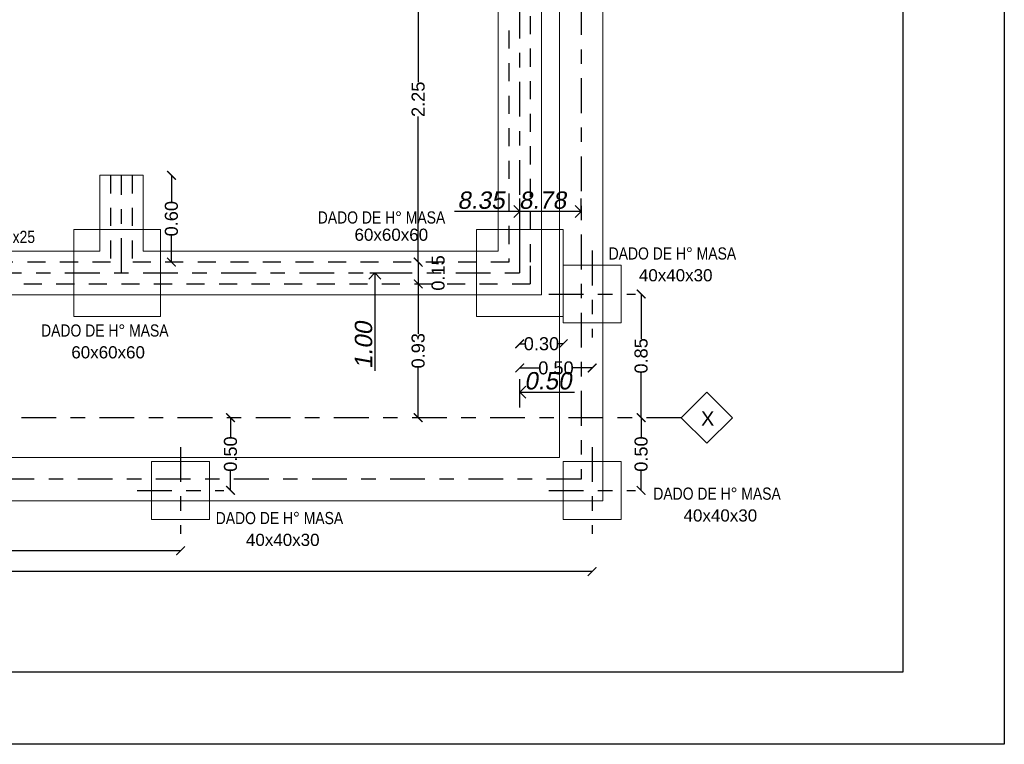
# Model space of a CAD drawing. Header units: millimetres. Extents: x 201 to 840, y 135 to 685.
# Tile 90 of 219: x 359.55 to 366.35, y 186.37 to 191.38. Entities that reach past the tile are written whole.
import ezdxf

# ---------------------------------------------------------------- set-up
doc = ezdxf.new("R2010")
doc.units = ezdxf.units.MM
doc.linetypes.add('ACAD_ISO10W100', pattern=[18, 12, -3, 0, -3])
doc.linetypes.add('HIDDEN2', pattern=[0.1875, 0.125, -0.0625])
doc.layers.add('001', color=1, linetype='Continuous', lineweight=5)
for name, color, linetype in [('01', 1, 'Continuous'), ('02', 2, 'Continuous'), ('04', 4, 'Continuous'), ('ACOTACION', 3, 'Continuous'), ('cota', 2, 'Continuous'), ('eje', 2, 'ACAD_ISO10W100'), ('ES-COTAS REPLANTEO', 1, 'Continuous'), ('ES-EJES', 2, 'ACAD_ISO10W100'), ('LAMINA', 6, 'Continuous'), ('TEXTOS VARIOS', 3, 'Continuous')]:
    doc.layers.add(name, color=color, linetype=linetype)
doc.styles.add('ARIAL', font='arial.ttf', dxfattribs={"height": 0.06})
doc.styles.add('Cotacon', font='arial.ttf', dxfattribs={"oblique": 10, "height": 0.12})
doc.styles.add('STYLE1', font='ARIALUNI.TTF', dxfattribs={"height": 0.09})
doc.styles.add('style4', font='swisscl.ttf', dxfattribs={"height": 0.6})
doc.dimstyles.new('D3', dxfattribs={"dimscale": 0, "dimtxt": 0.09, "dimasz": 0.06, "dimexe": 0, "dimexo": 0.15, "dimgap": 0, "dimtad": 0, "dimzin": 0, "dimdsep": 46, "dimtxsty": 'STYLE1', "dimblk": 'ARCHTICK', "dimcen": 1, "dimse1": 1, "dimse2": 1, "dimclrd": 1, "dimclre": 1, "dimclrt": 3, "dimadec": 0, "dimazin": 0, "dimtfac": 1, "dimtmove": 2, "dimatfit": 1, "dimldrblk": 'OPEN90', "dimfxl": 1, "dimtolj": 1, "dimtzin": 0, "dimarcsym": 0})
doc.dimstyles.new('REPLANTEO_100', dxfattribs={"dimscale": 0.06, "dimtxt": 0.12, "dimasz": 1.4, "dimexe": 1.5, "dimexo": 0, "dimgap": 0.275, "dimtad": 1, "dimjust": 2, "dimzin": 1, "dimdsep": 46, "dimtxsty": 'Cotacon', "dimblk1": 'NONE', "dimblk2": 'OPEN90', "dimsah": 1, "dimcen": -2, "dimse1": 1, "dimsd1": 1, "dimclrd": 1, "dimclre": 1, "dimclrt": 3, "dimadec": 0, "dimazin": 0, "dimtfac": 1, "dimtofl": 0, "dimtmove": 0, "dimatfit": 3, "dimldrblk": 'NONE', "dimfxl": 1, "dimtvp": 1.2, "dimtolj": 1, "dimtzin": 0, "dimarcsym": 0})

# ---------------------------------------------------------------- blocks, each defined once
blk = doc.blocks.new('_ARCHTICK')
at = {"color": 0, "linetype": 'ByBlock', "const_width": 0.15}
blk.add_lwpolyline([(-0.5, -0.5), (0.5, 0.5)], dxfattribs=at)
blk = doc.blocks.new('*D458')
at = {"layer": 'cota', "color": 1, "lineweight": -2}
for p, q in [((362.3013, 189.5509), (362.3013, 189.2052)), ((362.3013, 188.6259), (362.3013, 188.9715))]:
    blk.add_line(p, q, dxfattribs=at)
at = {"layer": 'DEFPOINTS', "color": 0}
for p in [(362.3013, 189.5509), (362.3013, 189.5509), (363.1019, 188.6259)]:
    blk.add_point(p, dxfattribs=at)
at = {"layer": 'cota', "color": 1, "lineweight": -2, "xscale": 0.06, "yscale": 0.06, "zscale": 0.06}
for p, rotation in [((362.3013, 189.5509), 90), ((362.3013, 188.6259), 270)]:
    blk.add_blockref('_ARCHTICK', p, dxfattribs=dict(at, rotation=rotation))
at = {"layer": 'cota', "color": 3, "insert": (362.3013, 189.0884), "char_height": 0.09, "attachment_point": 5, "rotation": 90, "style": 'STYLE1'}
blk.add_mtext('\\A1;0.93', dxfattribs=at)
blk = doc.blocks.new('_OPEN90')
at = {"color": 0, "linetype": 'ByBlock'}
for p, q in [((0, 0), (-1, 0)), ((-0.5, 0.5), (0, 0)), ((0, 0), (-0.5, -0.5))]:
    blk.add_line(p, q, dxfattribs=at)
blk = doc.blocks.new('*D464')
at = {"color": 1, "lineweight": -2}
for p, q in [((360.5958, 190.3009), (360.5958, 190.1176)), ((360.5958, 189.7009), (360.5958, 189.8842))]:
    blk.add_line(p, q, dxfattribs=at)
at = {"layer": 'DEFPOINTS', "color": 0}
for p in [(360.3004, 190.3009), (360.3004, 189.7009), (360.5958, 189.7009)]:
    blk.add_point(p, dxfattribs=at)
at = {"color": 1, "lineweight": -2, "xscale": 0.06, "yscale": 0.06, "zscale": 0.06}
for p, rotation in [((360.5958, 190.3009), 90), ((360.5958, 189.7009), 270)]:
    blk.add_blockref('_ARCHTICK', p, dxfattribs=dict(at, rotation=rotation))
at = {"color": 3, "insert": (360.5958, 190.0009), "char_height": 0.09, "attachment_point": 5, "rotation": 90, "style": 'STYLE1'}
blk.add_mtext('\\A1;0.60', dxfattribs=at)
blk = doc.blocks.new('*D466')
at = {"layer": 'DEFPOINTS', "color": 0}
for p in [(363.0031, 190.0505), (363.0031, 189.6259), (354.6504, 188.6259)]:
    blk.add_point(p, dxfattribs=at)
at = {"layer": 'ES-COTAS REPLANTEO', "color": 1, "lineweight": -2}
for p, q in [((363.0031, 189.6259), (363.0031, 190.1405)), ((362.9191, 190.0505), (362.5517, 190.0505))]:
    blk.add_line(p, q, dxfattribs=at)
at = {"layer": 'ES-COTAS REPLANTEO', "color": 1, "lineweight": -2, "xscale": 0.08399999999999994, "yscale": 0.08399999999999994, "zscale": 0.08399999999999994}
blk.add_blockref('_OPEN90', (363.0031, 190.0505), dxfattribs=at)
at = {"layer": 'ES-COTAS REPLANTEO', "color": 3, "insert": (362.7354, 190.1283), "char_height": 0.12, "attachment_point": 5, "style": 'Cotacon'}
blk.add_mtext('\\A1;8.35', dxfattribs=at)
blk = doc.blocks.new('_None')
blk = doc.blocks.new('*D467')
at = {"layer": 'DEFPOINTS', "color": 0}
for p in [(363.4281, 190.0505), (363.4281, 190.0505), (354.6504, 188.6259)]:
    blk.add_point(p, dxfattribs=at)
at = {"layer": 'ES-COTAS REPLANTEO', "color": 1, "lineweight": -2}
for p, q in [((363.4281, 190.0505), (363.4281, 190.1405)), ((363.3441, 190.0505), (362.9774, 190.0505))]:
    blk.add_line(p, q, dxfattribs=at)
at = {"layer": 'ES-COTAS REPLANTEO', "color": 1, "lineweight": -2, "xscale": 0.08399999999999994, "yscale": 0.08399999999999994, "zscale": 0.08399999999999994}
blk.add_blockref('_OPEN90', (363.4281, 190.0505), dxfattribs=at)
at = {"layer": 'ES-COTAS REPLANTEO', "color": 3, "insert": (363.1608, 190.1283), "char_height": 0.12, "attachment_point": 5, "style": 'Cotacon'}
blk.add_mtext('\\A1;8.78', dxfattribs=at)
blk = doc.blocks.new('*D470')
at = {"layer": 'DEFPOINTS', "color": 0}
for p in [(362.0371, 192.0259), (363.0031, 192.0259), (363.0392, 188.6259)]:
    blk.add_point(p, dxfattribs=at)
at = {"layer": 'ES-COTAS REPLANTEO', "color": 1, "lineweight": -2}
for p, q in [((363.0031, 192.0259), (361.9471, 192.0259)), ((362.0371, 191.9419), (362.0371, 191.576))]:
    blk.add_line(p, q, dxfattribs=at)
at = {"layer": 'ES-COTAS REPLANTEO', "color": 1, "lineweight": -2, "xscale": 0.08399999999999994, "yscale": 0.08399999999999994, "zscale": 0.08399999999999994, "rotation": 90}
blk.add_blockref('_OPEN90', (362.0371, 192.0259), dxfattribs=at)
at = {"layer": 'ES-COTAS REPLANTEO', "color": 3, "insert": (361.9593, 191.7589), "char_height": 0.12, "attachment_point": 5, "rotation": 90, "style": 'Cotacon'}
blk.add_mtext('\\A1;3.40', dxfattribs=at)
blk = doc.blocks.new('*D471')
at = {"layer": 'DEFPOINTS', "color": 0}
for p in [(361.972, 194.3259), (362.938, 194.3259), (362.9741, 188.6259)]:
    blk.add_point(p, dxfattribs=at)
at = {"layer": 'ES-COTAS REPLANTEO', "color": 1, "lineweight": -2}
for p, q in [((362.938, 194.3259), (361.882, 194.3259)), ((361.972, 194.2419), (361.972, 193.876))]:
    blk.add_line(p, q, dxfattribs=at)
at = {"layer": 'ES-COTAS REPLANTEO', "color": 1, "lineweight": -2, "xscale": 0.08399999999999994, "yscale": 0.08399999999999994, "zscale": 0.08399999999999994, "rotation": 90}
blk.add_blockref('_OPEN90', (361.972, 194.3259), dxfattribs=at)
at = {"layer": 'ES-COTAS REPLANTEO', "color": 3, "insert": (361.8942, 194.0589), "char_height": 0.12, "attachment_point": 5, "rotation": 90, "style": 'Cotacon'}
blk.add_mtext('\\A1;5.70', dxfattribs=at)
blk = doc.blocks.new('*D472')
at = {"layer": 'DEFPOINTS', "color": 0}
for p in [(361.972, 194.7509), (362.5315, 194.7509), (362.9741, 188.6259)]:
    blk.add_point(p, dxfattribs=at)
at = {"layer": 'ES-COTAS REPLANTEO', "color": 1, "lineweight": -2}
for p, q in [((362.5315, 194.7509), (361.882, 194.7509)), ((361.972, 194.6669), (361.972, 194.2999))]:
    blk.add_line(p, q, dxfattribs=at)
at = {"layer": 'ES-COTAS REPLANTEO', "color": 1, "lineweight": -2, "xscale": 0.08399999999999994, "yscale": 0.08399999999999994, "zscale": 0.08399999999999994, "rotation": 90}
blk.add_blockref('_OPEN90', (361.972, 194.7509), dxfattribs=at)
at = {"layer": 'ES-COTAS REPLANTEO', "color": 3, "insert": (361.8941, 194.4834), "char_height": 0.12, "attachment_point": 5, "rotation": 90, "style": 'Cotacon'}
blk.add_mtext('\\A1;6.13', dxfattribs=at)
blk = doc.blocks.new('*D473')
at = {"layer": 'DEFPOINTS', "color": 0}
for p in [(363.5034, 188.8409), (363.0031, 188.8026), (363.0031, 188.6973)]:
    blk.add_point(p, dxfattribs=at)
at = {"layer": 'ES-COTAS REPLANTEO', "color": 1, "lineweight": -2}
for p, q in [((363.0031, 188.6973), (363.0031, 188.8926)), ((363.0871, 188.8026), (363.381, 188.8026))]:
    blk.add_line(p, q, dxfattribs=at)
at = {"layer": 'ES-COTAS REPLANTEO', "color": 1, "lineweight": -2, "xscale": 0.08399999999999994, "yscale": 0.08399999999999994, "zscale": 0.08399999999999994, "rotation": 180}
blk.add_blockref('_OPEN90', (363.0031, 188.8026), dxfattribs=at)
at = {"layer": 'ES-COTAS REPLANTEO', "color": 3, "insert": (363.198, 188.8804), "char_height": 0.12, "attachment_point": 5, "style": 'Cotacon'}
blk.add_mtext('\\A1;0.50', dxfattribs=at)
blk = doc.blocks.new('*D476')
at = {"layer": 'DEFPOINTS', "color": 0}
for p in [(361.9666, 189.6259), (362.0019, 189.6259), (361.9666, 188.6259)]:
    blk.add_point(p, dxfattribs=at)
at = {"layer": 'ES-COTAS REPLANTEO', "color": 1, "lineweight": -2}
for p, q in [((361.9666, 189.6259), (362.0919, 189.6259)), ((362.0019, 189.5419), (362.0019, 188.9487))]:
    blk.add_line(p, q, dxfattribs=at)
at = {"layer": 'ES-COTAS REPLANTEO', "color": 1, "lineweight": -2, "xscale": 0.08399999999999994, "yscale": 0.08399999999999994, "zscale": 0.08399999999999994, "rotation": 90}
blk.add_blockref('_OPEN90', (362.0019, 189.6259), dxfattribs=at)
at = {"layer": 'ES-COTAS REPLANTEO', "color": 3, "insert": (361.9241, 189.1259), "char_height": 0.12, "attachment_point": 5, "rotation": 90, "style": 'Cotacon'}
blk.add_mtext('\\A1;1.00', dxfattribs=at)
blk = doc.blocks.new('*D489')
at = {"layer": '02', "color": 1, "lineweight": -2}
for p, q in [((362.3013, 191.9509), (362.3013, 190.9438)), ((362.3013, 189.7009), (362.3013, 190.708))]:
    blk.add_line(p, q, dxfattribs=at)
at = {"layer": 'DEFPOINTS', "color": 0}
for p in [(362.3013, 191.9509), (362.3013, 189.7009), (362.3529, 189.7009)]:
    blk.add_point(p, dxfattribs=at)
at = {"layer": '02', "color": 1, "lineweight": -2, "xscale": 0.06, "yscale": 0.06, "zscale": 0.06}
for p, rotation in [((362.3013, 191.9509), 90), ((362.3013, 189.7009), 270)]:
    blk.add_blockref('_ARCHTICK', p, dxfattribs=dict(at, rotation=rotation))
at = {"layer": '02', "color": 3, "insert": (362.3013, 190.8259), "char_height": 0.09, "attachment_point": 5, "rotation": 90, "style": 'STYLE1'}
blk.add_mtext('\\A1;2.25', dxfattribs=at)
blk = doc.blocks.new('*D490')
at = {"layer": '02', "color": 1, "lineweight": -2}
for p, q in [((363.0031, 188.9696), (363.1366, 188.9696)), ((363.5034, 188.9696), (363.37, 188.9696))]:
    blk.add_line(p, q, dxfattribs=at)
at = {"layer": 'DEFPOINTS', "color": 0}
for p in [(363.0031, 189.4356), (363.5034, 189.2901), (363.5034, 188.9696)]:
    blk.add_point(p, dxfattribs=at)
at = {"layer": '02', "color": 1, "lineweight": -2, "xscale": 0.06, "yscale": 0.06, "zscale": 0.06, "rotation": 180}
blk.add_blockref('_ARCHTICK', (363.0031, 188.9696), dxfattribs=at)
at = {"layer": '02', "color": 1, "lineweight": -2, "xscale": 0.06, "yscale": 0.06, "zscale": 0.06}
blk.add_blockref('_ARCHTICK', (363.5034, 188.9696), dxfattribs=at)
at = {"layer": '02', "color": 3, "insert": (363.2533, 188.9696), "char_height": 0.09, "attachment_point": 5, "style": 'STYLE1'}
blk.add_mtext('\\A1;0.50', dxfattribs=at)
blk = doc.blocks.new('*D506')
at = {"layer": '02', "color": 1, "lineweight": -2}
for p, q in [((363.0031, 189.1366), (363.0364, 189.1366)), ((363.3031, 189.1366), (363.2698, 189.1366))]:
    blk.add_line(p, q, dxfattribs=at)
at = {"layer": 'DEFPOINTS', "color": 0}
for p in [(363.0031, 189.3717), (363.3031, 189.3259), (363.3031, 189.1366)]:
    blk.add_point(p, dxfattribs=at)
at = {"layer": '02', "color": 1, "lineweight": -2, "xscale": 0.06, "yscale": 0.06, "zscale": 0.06, "rotation": 180}
blk.add_blockref('_ARCHTICK', (363.0031, 189.1366), dxfattribs=at)
at = {"layer": '02', "color": 1, "lineweight": -2, "xscale": 0.06, "yscale": 0.06, "zscale": 0.06}
blk.add_blockref('_ARCHTICK', (363.3031, 189.1366), dxfattribs=at)
at = {"layer": '02', "color": 3, "insert": (363.1531, 189.1366), "char_height": 0.09, "attachment_point": 5, "style": 'STYLE1'}
blk.add_mtext('\\A1;0.30', dxfattribs=at)
blk = doc.blocks.new('*D445')
at = {"layer": '01', "color": 1, "lineweight": -2}
for p, q in [((354.6504, 187.5627), (358.9597, 187.5627)), ((363.5034, 187.5627), (359.1941, 187.5627))]:
    blk.add_line(p, q, dxfattribs=at)
at = {"layer": 'DEFPOINTS', "color": 0}
for p in [(363.5034, 187.9765), (354.6504, 187.6024), (363.5034, 187.5627)]:
    blk.add_point(p, dxfattribs=at)
at = {"layer": '01', "color": 1, "lineweight": -2, "xscale": 0.06, "yscale": 0.06, "zscale": 0.06, "rotation": 180}
blk.add_blockref('_ARCHTICK', (354.6504, 187.5627), dxfattribs=at)
at = {"layer": '01', "color": 1, "lineweight": -2, "xscale": 0.06, "yscale": 0.06, "zscale": 0.06}
blk.add_blockref('_ARCHTICK', (363.5034, 187.5627), dxfattribs=at)
at = {"layer": '01', "color": 3, "insert": (359.0769, 187.5627), "char_height": 0.09, "attachment_point": 5, "style": 'STYLE1'}
blk.add_mtext('\\A1;8.85', dxfattribs=at)
blk = doc.blocks.new('*D446')
at = {"layer": '01', "color": 1, "lineweight": -2}
for p, q in [((354.6504, 187.7062), (357.5463, 187.7062)), ((360.6589, 187.7062), (357.7629, 187.7062))]:
    blk.add_line(p, q, dxfattribs=at)
at = {"layer": 'DEFPOINTS', "color": 0}
for p in [(354.6504, 188.0435), (360.6589, 188.0435), (360.6589, 187.7062)]:
    blk.add_point(p, dxfattribs=at)
at = {"layer": '01', "color": 1, "lineweight": -2, "xscale": 0.06, "yscale": 0.06, "zscale": 0.06, "rotation": 180}
blk.add_blockref('_ARCHTICK', (354.6504, 187.7062), dxfattribs=at)
at = {"layer": '01', "color": 1, "lineweight": -2, "xscale": 0.06, "yscale": 0.06, "zscale": 0.06}
blk.add_blockref('_ARCHTICK', (360.6589, 187.7062), dxfattribs=at)
at = {"layer": '01', "color": 3, "insert": (357.6546, 187.7062), "char_height": 0.09, "attachment_point": 5, "style": 'STYLE1'}
blk.add_mtext('\\A1;6.01', dxfattribs=at)
blk = doc.blocks.new('*D447')
at = {"layer": '01', "color": 1, "lineweight": -2}
for p, q in [((362.3013, 189.7009), (362.3013, 189.7609)), ((362.3013, 189.7009), (362.3013, 189.5509)), ((362.3013, 189.5509), (362.3013, 189.4909))]:
    blk.add_line(p, q, dxfattribs=at)
at = {"layer": 'DEFPOINTS', "color": 0}
for p in [(362.3013, 189.7009), (362.3013, 189.5509), (362.3013, 189.5509)]:
    blk.add_point(p, dxfattribs=at)
at = {"layer": '01', "color": 1, "lineweight": -2, "xscale": 0.06, "yscale": 0.06, "zscale": 0.06}
for p, rotation in [((362.3013, 189.7009), 270), ((362.3013, 189.5509), 90)]:
    blk.add_blockref('_ARCHTICK', p, dxfattribs=dict(at, rotation=rotation))
at = {"layer": '01', "color": 3, "insert": (362.4393, 189.6259), "char_height": 0.09, "attachment_point": 5, "rotation": 90, "style": 'STYLE1'}
blk.add_mtext('\\A1;0.15', dxfattribs=at)
blk = doc.blocks.new('*D450')
at = {"layer": '01', "color": 1, "lineweight": -2}
for p, q in [((361.0042, 188.6259), (361.0042, 188.4914)), ((361.0042, 188.1235), (361.0042, 188.258))]:
    blk.add_line(p, q, dxfattribs=at)
at = {"layer": 'DEFPOINTS', "color": 0}
for p in [(361.0042, 188.6259), (361.0042, 188.1235), (361.008, 188.1235)]:
    blk.add_point(p, dxfattribs=at)
at = {"layer": '01', "color": 1, "lineweight": -2, "xscale": 0.06, "yscale": 0.06, "zscale": 0.06}
for p, rotation in [((361.0042, 188.6259), 90), ((361.0042, 188.1235), 270)]:
    blk.add_blockref('_ARCHTICK', p, dxfattribs=dict(at, rotation=rotation))
at = {"layer": '01', "color": 3, "insert": (361.0042, 188.3747), "char_height": 0.09, "attachment_point": 5, "rotation": 90, "style": 'STYLE1'}
blk.add_mtext('\\A1;0.50', dxfattribs=at)
blk = doc.blocks.new('*D496')
at = {"layer": 'ACOTACION', "color": 1, "lineweight": -2}
for p, q in [((363.8419, 188.6259), (363.8419, 188.4914)), ((363.8419, 188.1235), (363.8419, 188.258))]:
    blk.add_line(p, q, dxfattribs=at)
at = {"layer": 'DEFPOINTS', "color": 0}
for p in [(363.7034, 188.6259), (363.8419, 188.6259), (363.7034, 188.1235)]:
    blk.add_point(p, dxfattribs=at)
at = {"layer": 'ACOTACION', "color": 1, "lineweight": -2, "xscale": 0.06, "yscale": 0.06, "zscale": 0.06}
for p, rotation in [((363.8419, 188.6259), 90), ((363.8419, 188.1235), 270)]:
    blk.add_blockref('_ARCHTICK', p, dxfattribs=dict(at, rotation=rotation))
at = {"layer": 'ACOTACION', "color": 3, "insert": (363.8419, 188.3747), "char_height": 0.09, "attachment_point": 5, "rotation": 90, "style": 'STYLE1'}
blk.add_mtext('\\A1;0.50', dxfattribs=at)
blk = doc.blocks.new('*D497')
at = {"layer": 'ACOTACION', "color": 1, "lineweight": -2}
for p, q in [((363.8419, 189.4804), (363.8419, 189.1701)), ((363.8419, 188.6259), (363.8419, 188.9361))]:
    blk.add_line(p, q, dxfattribs=at)
at = {"layer": 'DEFPOINTS', "color": 0}
for p in [(363.7034, 189.4804), (363.8419, 189.4804), (363.8034, 188.6259)]:
    blk.add_point(p, dxfattribs=at)
at = {"layer": 'ACOTACION', "color": 1, "lineweight": -2, "xscale": 0.06, "yscale": 0.06, "zscale": 0.06}
for p, rotation in [((363.8419, 189.4804), 90), ((363.8419, 188.6259), 270)]:
    blk.add_blockref('_ARCHTICK', p, dxfattribs=dict(at, rotation=rotation))
at = {"layer": 'ACOTACION', "color": 3, "insert": (363.8419, 189.0531), "char_height": 0.09, "attachment_point": 5, "rotation": 90, "style": 'STYLE1'}
blk.add_mtext('\\A1;0.85', dxfattribs=at)

msp = doc.modelspace()

# ---------------------------------------------------------------- linework, layer by layer
msp.add_lwpolyline([(351.1042, 195.846), (366.3518, 195.846), (366.3518, 186.3694), (351.1042, 186.3694)], close=True)
at = {"layer": '001', "color": 1, "ltscale": 0.006}
for p, q in [((363.2781, 194.6009), (363.2781, 188.3509)), ((363.2781, 188.3509), (354.3754, 188.3509))]:
    msp.add_line(p, q, dxfattribs=at)
at = {"layer": '001', "color": 3, "ltscale": 0.006}
msp.add_line((360.1004, 190.3009), (360.4004, 190.3009), dxfattribs=at)
at = {"layer": '001', "color": 1, "ltscale": 0.006}
msp.add_lwpolyline([(363.5781, 188.0509), (354.0754, 188.0509), (354.0754, 194.9009), (363.5781, 194.9009), (363.5781, 188.0509)], close=True, dxfattribs=at)
at = {"layer": '001', "color": 3, "ltscale": 0.006}
for points in [[(357.8504, 194.1759), (360.0754, 194.1759), (360.0754, 191.8759), (362.8531, 191.8759), (362.8531, 189.7759)], [(363.1531, 194.1759), (363.1531, 189.4759), (362.8531, 189.4759)], [(360.1004, 190.3009), (360.1004, 189.7759), (357.8504, 189.7759)], [(362.8531, 189.7759), (360.4004, 189.7759), (360.4004, 190.3009)], [(357.8504, 189.4759), (362.8531, 189.4759)]]:
    msp.add_lwpolyline(points, dxfattribs=at)
at = {"layer": '001', "ltscale": 0.01}
for points in [[(359.9213, 189.3259), (360.5213, 189.3259), (360.5213, 189.9259), (359.9213, 189.9259)], [(362.7031, 189.3259), (363.3031, 189.3259), (363.3031, 189.9259), (362.7031, 189.9259)]]:
    msp.add_lwpolyline(points, close=True, dxfattribs=at)
at = {"layer": '001'}
for points in [[(363.3034, 189.2804), (363.7034, 189.2804), (363.7034, 189.6804), (363.3034, 189.6804)], [(360.4589, 187.9235), (360.8589, 187.9235), (360.8589, 188.3235), (360.4589, 188.3235)], [(363.3034, 187.9235), (363.7034, 187.9235), (363.7034, 188.3235), (363.3034, 188.3235)]]:
    msp.add_lwpolyline(points, close=True, dxfattribs=at)
at = {"layer": '04', "linetype": 'HIDDEN2'}
for p, q in [((360.1754, 190.3009), (360.1754, 189.7009)), ((360.3254, 190.3009), (360.3254, 189.7009))]:
    msp.add_line(p, q, dxfattribs=at)
for points in [[(363.0781, 189.7009), (363.0781, 189.7009), (363.0781, 194.2509)], [(362.9281, 191.3009), (362.9281, 189.7009)], [(360.1754, 189.7009), (357.7754, 189.7009)], [(357.7754, 189.5509), (363.0781, 189.5509), (363.0781, 189.7009)], [(362.9281, 189.7009), (360.3254, 189.7009)]]:
    msp.add_lwpolyline(points, dxfattribs=at)
at = {"layer": 'eje', "linetype": 'ACAD_ISO10W100', "ltscale": 0.02}
msp.add_lwpolyline([(357.7004, 189.6259), (363.0031, 189.6259), (363.0031, 194.3259), (354.6504, 194.3259), (354.6504, 188.6259), (357.7004, 188.6259), (357.7004, 194.3259)], close=True, dxfattribs=at)
at = {"layer": 'ES-EJES', "linetype": 'ACAD_ISO10W100', "ltscale": 0.02}
for p, q in [((360.2504, 189.6259), (360.2504, 190.3009)), ((363.5034, 189.7804), (363.5034, 189.1804)), ((363.2034, 189.4804), (363.8034, 189.4804)), ((360.6589, 188.4235), (360.6589, 187.8235)), ((363.5034, 188.4235), (363.5034, 187.8235)), ((360.3589, 188.1235), (360.9589, 188.1235)), ((363.2034, 188.1235), (363.8034, 188.1235))]:
    msp.add_line(p, q, dxfattribs=at)
at = {"layer": 'ES-EJES', "color": 5, "linetype": 'ACAD_ISO10W100', "ltscale": 0.02}
msp.add_line((364.119, 188.6259), (353.1644, 188.6259), dxfattribs=at)
at = {"layer": 'ES-EJES', "linetype": 'ACAD_ISO10W100', "ltscale": 0.02}
msp.add_lwpolyline([(354.2254, 194.7509), (363.4281, 194.7509), (363.4281, 188.2009), (354.2254, 188.2009)], close=True, dxfattribs=at)
at = {"layer": 'ES-EJES', "color": 3, "linetype": 'ByBlock', "ltscale": 0.02}
msp.add_lwpolyline([(364.4726, 188.6259), (364.2958, 188.8026), (364.119, 188.6259), (364.2958, 188.4491), (364.4726, 188.6259)], dxfattribs=at)
at = {"layer": 'LAMINA'}
msp.add_lwpolyline([(351.6042, 186.8694), (365.6518, 186.8694), (365.6518, 195.346), (351.6042, 195.346)], close=True, dxfattribs=at)

# ---------------------------------------------------------------- texts
at = {"layer": 'ES-EJES', "color": 1, "linetype": 'ByBlock', "ltscale": 0.02, "insert": (364.2553, 188.6698), "char_height": 0.1, "width": 0.56, "attachment_point": 1, "style": 'style4'}
msp.add_mtext('{\\fArial|b0|i0|c0|p34;\\C2;X}', dxfattribs=at)
at = {"layer": 'TEXTOS VARIOS', "ltscale": 0.01, "style": 'ARIAL'}
for s, p in [('60x60x60', (361.8611, 189.8483)), ('40x40x30', (363.8264, 189.5681)), ('60x60x60', (359.9039, 189.0358)), ('40x40x30', (364.135, 187.9087)), ('40x40x30', (361.1108, 187.74))]:
    msp.add_text(s, height=0.084, dxfattribs=at).set_placement(p)
at = {"layer": 'TEXTOS VARIOS', "ltscale": 0.01, "char_height": 0.084, "attachment_point": 1, "style": 'ARIAL'}
for s, width, insert in [('{\\fTechnic|b0|i0|c2|p2;DADO DE H° MASA}', 1.059243, (361.6073, 190.0515)), ('{\\fTechnic|b0|i0|c2|p2;VIGA DE FUNDACIÓN DE H°A° 15x25}', 2.256336, (357.9612, 189.9171)), ('{\\fTechnic|b0|i0|c2|p2;DADO DE H° MASA}', 1.059243, (363.6176, 189.8027)), ('{\\fTechnic|b0|i0|c2|p2;DADO DE H° MASA}', 1.059243, (359.6952, 189.2704)), ('{\\fTechnic|b0|i0|c2|p2;DADO DE H° MASA}', 1.059243, (363.9262, 188.1433)), ('{\\fTechnic|b0|i0|c2|p2;DADO DE H° MASA}', 1.059243, (360.902, 187.9746))]:
    msp.add_mtext_dynamic_manual_height_columns(s, width=width, gutter_width=12.5, heights=[0], dxfattribs=dict(at, insert=insert))

# ---------------------------------------------------------------- dimensions: what is measured, and where the dimension line sits
dim = msp.add_linear_dim(base=(360.5958, 189.7009), p1=(360.3004, 190.3009), p2=(360.3004, 189.7009), angle=90, dimstyle='D3', override={"dimscale": 1})
dim.commit()
dim.dimension.update_dxf_attribs({"geometry": '*D464', "text_midpoint": (360.5958, 190.0009)})
at = {"layer": '01'}
for base, p1, p2, picture, middle in [((362.3013, 189.5509), (362.3013, 189.7009), (362.3013, 189.5509), '*D447', (362.4393, 189.6259)), ((361.0042, 188.1235), (361.0042, 188.6259), (361.008, 188.1235), '*D450', (361.0042, 188.3747))]:
    dim = msp.add_linear_dim(base=base, p1=p1, p2=p2, angle=90, dimstyle='D3', override={"dimscale": 1}, dxfattribs=at)
    dim.commit()
    dim.dimension.update_dxf_attribs({"geometry": picture, "text_midpoint": middle})
for base, p1, p2, picture, middle in [((360.6589, 187.7062), (354.6504, 188.0435), (360.6589, 188.0435), '*D446', (357.6546, 187.7062)), ((363.5034, 187.5627), (354.6504, 187.6024), (363.5034, 187.9765), '*D445', (359.0769, 187.5627))]:
    dim = msp.add_linear_dim(base=base, p1=p1, p2=p2, dimstyle='D3', override={"dimscale": 1}, dxfattribs=at)
    dim.commit()
    dim.dimension.update_dxf_attribs({"geometry": picture, "text_midpoint": middle})
at = {"layer": '02'}
dim = msp.add_linear_dim(base=(362.3013, 189.7009), p1=(362.3013, 191.9509), p2=(362.3529, 189.7009), angle=90, dimstyle='D3', override={"dimscale": 1}, dxfattribs=at)
dim.commit()
dim.dimension.update_dxf_attribs({"geometry": '*D489', "text_midpoint": (362.3013, 190.8259)})
for base, p1, p2, picture, middle in [((363.5034, 188.9696), (363.0031, 189.4356), (363.5034, 189.2901), '*D490', (363.2533, 188.9696)), ((363.3031, 189.1366), (363.0031, 189.3717), (363.3031, 189.3259), '*D506', (363.1531, 189.1366))]:
    dim = msp.add_linear_dim(base=base, p1=p1, p2=p2, dimstyle='D3', override={"dimscale": 1}, dxfattribs=at)
    dim.commit()
    dim.dimension.update_dxf_attribs({"geometry": picture, "text_midpoint": middle})
at = {"layer": 'ACOTACION'}
for base, p1, p2, picture, middle in [((363.8419, 189.4804), (363.8034, 188.6259), (363.7034, 189.4804), '*D497', (363.8419, 189.0531)), ((363.8419, 188.6259), (363.7034, 188.1235), (363.7034, 188.6259), '*D496', (363.8419, 188.3747))]:
    dim = msp.add_linear_dim(base=base, p1=p1, p2=p2, angle=90, dimstyle='D3', override={"dimscale": 1}, dxfattribs=at)
    dim.commit()
    dim.dimension.update_dxf_attribs({"geometry": picture, "text_midpoint": middle})
at = {"layer": 'cota'}
dim = msp.add_linear_dim(base=(362.3013369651, 189.5508570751), p1=(363.1018659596, 188.6258570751), p2=(362.3013369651, 189.5508570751), angle=90, dimstyle='D3', override={"dimscale": 1}, dxfattribs=at)
dim.commit()
dim.dimension.update_dxf_attribs({"geometry": '*D458', "text_midpoint": (362.3013369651, 189.0883570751)})
at = {"layer": 'ES-COTAS REPLANTEO'}
for base, p1, p2, picture, middle in [((361.9719512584, 194.7508570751), (362.9740755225, 188.6258570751), (362.5314806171, 194.7508570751), '*D472', (361.8941415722, 194.483373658)), ((361.972, 194.3259), (362.9741, 188.6259), (362.938, 194.3259), '*D471', (361.8942, 194.0589)), ((362.0371, 192.0259), (363.0392, 188.6259), (363.0031, 192.0259), '*D470', (361.9593, 191.7589))]:
    dim = msp.add_linear_dim(base=base, p1=p1, p2=p2, angle=90, dimstyle='REPLANTEO_100', dxfattribs=at)
    dim.commit()
    dim.dimension.update_dxf_attribs({"geometry": picture, "text_midpoint": middle})
for base, p2, picture, middle in [((363.0031, 190.0505), (363.0031, 189.6259), '*D466', (362.7354, 190.1283)), ((363.4281, 190.0505), (363.4281, 190.0505), '*D467', (363.1608, 190.1283))]:
    dim = msp.add_linear_dim(base=base, p1=(354.6504, 188.6259), p2=p2, dimstyle='REPLANTEO_100', dxfattribs=at)
    dim.commit()
    dim.dimension.update_dxf_attribs({"geometry": picture, "text_midpoint": middle})
dim = msp.add_linear_dim(base=(362.0019, 189.6259), p1=(361.9666, 188.6259), p2=(361.9666, 189.6259), angle=90, dimstyle='REPLANTEO_100', dxfattribs=at)
dim.commit()
dim.dimension.update_dxf_attribs({"geometry": '*D476', "text_midpoint": (362.0019, 189.1259), "dimtype": 160})
dim = msp.add_linear_dim(base=(363.0031, 188.8026), p1=(363.5034, 188.8409), p2=(363.0031, 188.6973), dimstyle='REPLANTEO_100', dxfattribs=at)
dim.commit()
dim.dimension.update_dxf_attribs({"geometry": '*D473', "text_midpoint": (363.198, 188.8026), "dimtype": 160})

doc.saveas('drawing.dxf')
